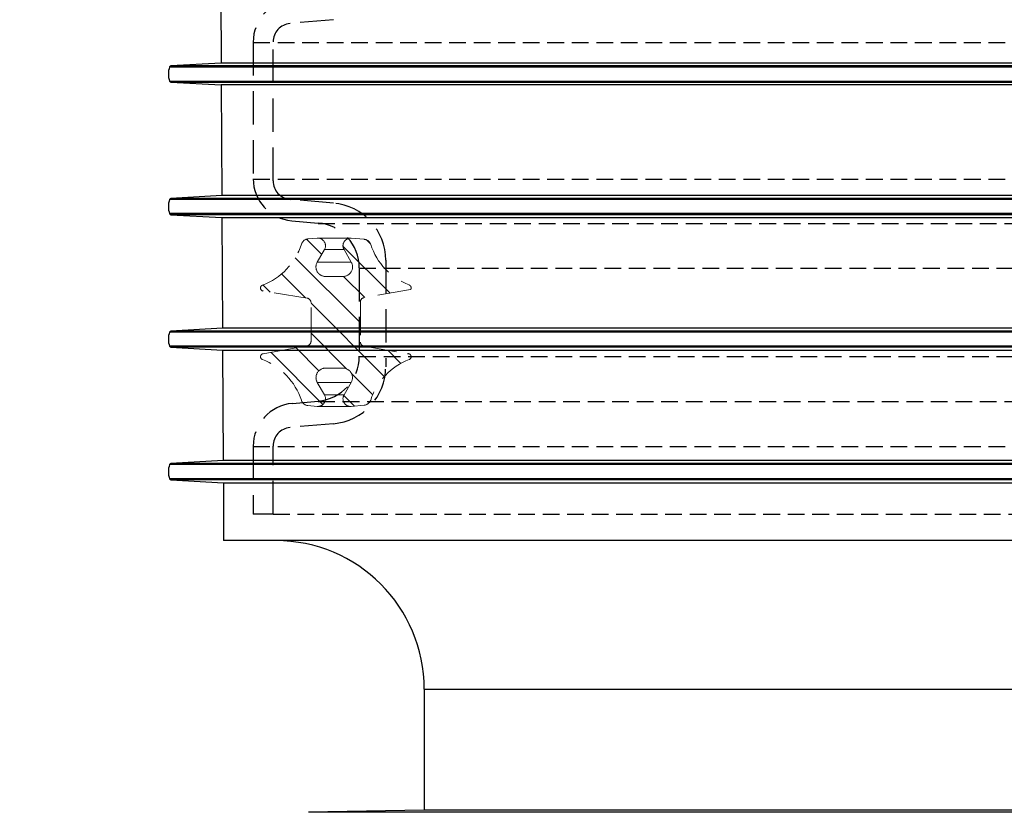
# Model space of a CAD drawing. Header units: millimetres. Extents: x 5659 to 8684, y 1431 to 2118.
# Tile 41 of 53: x 7607 to 7629, y 1601 to 1619. Entities that reach past the tile are written whole.
import ezdxf

# ---------------------------------------------------------------- set-up
doc = ezdxf.new("R2010")
doc.units = ezdxf.units.MM
doc.linetypes.add('HIDDEN1', pattern=[1.1, 0.75, -0.35])
doc.layers.get('Defpoints').update_dxf_attribs({"color": 1, "lineweight": 13})
doc.layers.add('cienka', color=7, linetype='Continuous')
doc.styles.add('GOST', font='ISO.shx', dxfattribs={"oblique": 15})
doc.styles.get("Standard").update_dxf_attribs({"font": 'arial.ttf'})
doc.dimstyles.get("Standard").update_dxf_attribs({"dimtxt": 0.18, "dimasz": 0.18, "dimexe": 0.18, "dimexo": 0.0625, "dimgap": 0.09, "dimtad": 0, "dimtih": 1, "dimtoh": 1, "dimdec": 4, "dimzin": 0, "dimdsep": 46, "dimtxsty": 'Standard', "dimcen": 0.09, "dimadec": 0, "dimazin": 0, "dimtfac": 1, "dimtdec": 4, "dimtofl": 0, "dimtmove": 0, "dimatfit": 3, "dimfxl": 0, "dimtolj": 1, "dimtzin": 0, "dimarcsym": 0})

# ---------------------------------------------------------------- blocks, each defined once
blk = doc.blocks.new('_Oblique')
at = {"color": 0, "linetype": 'ByBlock', "lineweight": -2}
blk.add_line((-0.5, -0.5), (0.5, 0.5), dxfattribs=at)
blk = doc.blocks.new('*D7')
at = {"color": 1, "linetype": 'Continuous', "lineweight": -2, "transparency": 16777216}
for p, q in [((7613.563237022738, 1707.790340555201), (7591.023082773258, 1707.790340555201)), ((7593.523082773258, 1608.06009436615), (7593.523082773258, 1707.790340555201)), ((7596.084164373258, 1608.06009436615), (7591.023082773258, 1608.06009436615))]:
    blk.add_line(p, q, dxfattribs=at)
at = {"layer": 'Defpoints', "color": 0, "linetype": 'Continuous', "transparency": 16777216}
for p in [(7593.523082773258, 1707.790340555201), (7613.563237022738, 1707.790340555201), (7596.084164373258, 1608.06009436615)]:
    blk.add_point(p, dxfattribs=at)
at = {"color": 1, "linetype": 'Continuous', "lineweight": -2, "transparency": 16777216, "xscale": 3, "yscale": 3, "zscale": 3}
for p, rotation in [((7593.523082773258, 1707.790340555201), 90), ((7593.523082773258, 1608.06009436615), 270)]:
    blk.add_blockref('_Oblique', p, dxfattribs=dict(at, rotation=rotation))
at = {"color": 1, "linetype": 'Continuous', "transparency": 16777216, "insert": (7590.523082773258, 1657.925217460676), "char_height": 3, "attachment_point": 5, "rotation": 90, "style": 'GOST'}
blk.add_mtext('\\A1;H3', dxfattribs=at)

msp = doc.modelspace()

# ---------------------------------------------------------------- hatches: boundary and pattern name
at = {"layer": 'cienka', "linetype": 'HIDDEN1', "lineweight": 0, "true_color": 0x000000}
h = msp.add_hatch(dxfattribs=at)
h.set_pattern_fill('ANSI31', color=18, scale=0.14864380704, angle=90, style=0)
h.set_pattern_definition([(135, (7671.310599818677, 1605.489045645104), (-0.3337148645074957, -0.3337148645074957), [])])
edge = h.paths.add_edge_path(flags=0)
edge.add_arc((7613.609628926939, 1613.607946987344), 0.2140470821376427, 150.0000000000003, 269.99999999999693, ccw=False)
edge.add_line((7613.424258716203, 1613.714970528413), (7613.586440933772, 1613.995878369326))
edge.add_arc((7613.437734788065, 1614.081733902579), 0.1717110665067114, 330.000000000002, 454.9999999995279)
edge.add_line((7613.422769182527, 1614.252791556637), (7613.215952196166, 1614.234697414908))
edge.add_arc((7613.230917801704, 1614.06363976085), 0.1717110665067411, 94.99999999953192, 162.1457774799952)
edge.add_arc((7611.678224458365, 1614.56377642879), 1.459544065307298, 290.7510565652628, 342.1457774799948, ccw=False)
edge.add_arc((7612.219688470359, 1613.134686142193), 0.06868442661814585, 110.7510565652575, 260.8443641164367)
edge.add_line((7612.208759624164, 1613.066876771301), (7613.194972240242, 1612.907928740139))
edge.add_arc((7613.177942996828, 1612.80226870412), 0.1070235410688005, 360, 440.84436411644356, ccw=False)
edge.add_line((7613.284966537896, 1612.80226870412), (7613.284966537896, 1611.945049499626))
edge.add_arc((7613.171889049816, 1611.945049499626), 0.1130774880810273, 279.9999999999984, 360, ccw=False)
edge.add_line((7613.191524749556, 1611.833689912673), (7612.207761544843, 1611.660225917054))
edge.add_arc((7612.219688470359, 1611.592584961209), 0.06868442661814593, 99.99999999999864, 249.2987945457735)
edge.add_arc((7611.679468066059, 1610.163024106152), 1.4595440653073, 377.99318806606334, 429.2987945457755, ccw=False)
edge.add_arc((7613.230943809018, 1610.666925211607), 0.1717110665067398, 197.993188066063, 264.9999999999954)
edge.add_line((7613.215978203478, 1610.495867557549), (7613.422769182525, 1610.477775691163))
edge.add_arc((7613.437734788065, 1610.648833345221), 0.1717110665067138, 264.9999999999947, 390.0000000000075)
edge.add_line((7613.586440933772, 1610.734688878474), (7613.424769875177, 1611.014711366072))
edge.add_arc((7613.61065255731, 1611.122030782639), 0.2146388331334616, 89.9999999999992, 210.0000000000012, ccw=False)
edge.add_line((7613.61065255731, 1611.336669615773), (7614.000658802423, 1611.336669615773))
edge.add_arc((7614.000658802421, 1611.122030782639), 0.2146388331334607, 329.9999999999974, 450, ccw=False)
edge.add_line((7614.186541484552, 1611.014711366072), (7614.024870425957, 1610.734688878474))
edge.add_arc((7614.173576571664, 1610.648833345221), 0.1717110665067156, 149.9999999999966, 274.9999999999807)
edge.add_line((7614.188542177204, 1610.477775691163), (7614.475471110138, 1610.502878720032))
edge.add_arc((7614.460505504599, 1610.67393637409), 0.17171106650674, 274.9999999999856, 341.8611698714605)
edge.add_arc((7616.010695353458, 1610.166093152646), 1.459544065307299, 111.0242995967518, 161.8611698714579, ccw=False)
edge.add_arc((7615.462422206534, 1611.592584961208), 0.06868442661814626, 291.0242995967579, 462.9624311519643)
edge.add_line((7615.447015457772, 1611.659519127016), (7614.467441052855, 1611.832244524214))
edge.add_arc((7614.482928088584, 1611.920075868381), 0.08918628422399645, 179.9999999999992, 260.0000000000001, ccw=False)
edge.add_line((7614.393741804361, 1611.920075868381), (7614.393741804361, 1612.827242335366))
edge.add_arc((7614.482928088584, 1612.827242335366), 0.08918628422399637, 100.00000000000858, 179.9999999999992, ccw=False)
edge.add_line((7614.467441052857, 1612.915073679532), (7615.520096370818, 1613.100685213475))
edge.add_arc((7615.462422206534, 1613.13798455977), 0.06868442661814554, 327.1082254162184, 428.9768942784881)
edge.add_arc((7616.010665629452, 1614.56448779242), 1.459544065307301, 198.1392523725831, 248.9768942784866, ccw=False)
edge.add_arc((7614.460479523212, 1614.056633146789), 0.1717110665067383, 378.139252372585, 445.0000000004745)
edge.add_line((7614.47544512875, 1614.227690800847), (7614.188542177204, 1614.252791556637))
edge.add_arc((7614.173576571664, 1614.081733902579), 0.1717110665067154, 445.0000000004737, 570.0000000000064)
edge.add_line((7614.024870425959, 1613.995878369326), (7614.187052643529, 1613.714970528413))
edge.add_arc((7614.00168243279, 1613.607946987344), 0.2140470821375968, 270, 390.0000000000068, ccw=False)
edge.add_line((7614.00168243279, 1613.393899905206), (7613.609628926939, 1613.393899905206))

# ---------------------------------------------------------------- linework, layer by layer
at = {"color": 18, "linetype": 'Continuous', "true_color": 0x000000}
for p, q in [((7611.254848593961, 1620.666141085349), (7611.267850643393, 1618.182120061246)), ((7610.110352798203, 1618.094391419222), (7640.307113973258, 1618.094391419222)), ((7611.267850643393, 1618.182120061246), (7610.142000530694, 1618.118181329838)), ((7640.307113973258, 1618.118181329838), (7610.142000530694, 1618.118181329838)), ((7640.307113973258, 1618.182120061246), (7611.267850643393, 1618.182120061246)), ((7610.110352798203, 1617.77834365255), (7640.30711397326, 1617.77834365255)), ((7610.142000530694, 1617.754554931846), (7640.307112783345, 1617.754554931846)), ((7610.142000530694, 1617.754554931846), (7611.27044024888, 1617.690473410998)), ((7640.307112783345, 1617.690473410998), (7611.27044024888, 1617.690473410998)), ((7611.27044024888, 1617.690473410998), (7611.283424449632, 1615.208220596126)), ((7640.307112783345, 1615.119617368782), (7610.110352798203, 1615.119617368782)), ((7611.283424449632, 1615.208220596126), (7610.142000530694, 1615.143406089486)), ((7640.307112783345, 1615.143406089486), (7610.142000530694, 1615.143406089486)), ((7640.307112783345, 1615.208220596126), (7611.283424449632, 1615.208220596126)), ((7640.307112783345, 1614.80355175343), (7610.110352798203, 1614.80355175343)), ((7640.307112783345, 1614.779761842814), (7610.142000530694, 1614.779761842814)), ((7610.142000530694, 1614.779761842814), (7611.286014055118, 1614.714805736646)), ((7611.286014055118, 1614.714805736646), (7640.307112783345, 1614.714805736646)), ((7611.286014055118, 1614.714805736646), (7611.29899825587, 1612.234321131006)), ((7611.29899825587, 1612.234321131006), (7610.142000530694, 1612.168632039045)), ((7640.307112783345, 1612.234321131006), (7611.29899825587, 1612.234321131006)), ((7640.307112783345, 1612.144843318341), (7610.110352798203, 1612.144843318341)), ((7640.307112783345, 1612.168632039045), (7610.142000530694, 1612.168632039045)), ((7640.307112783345, 1611.828776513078), (7610.110352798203, 1611.828776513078)), ((7640.307112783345, 1611.804987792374), (7610.142000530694, 1611.804987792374)), ((7610.142000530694, 1611.804987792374), (7611.301587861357, 1611.739138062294)), ((7611.301587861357, 1611.739138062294), (7640.307112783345, 1611.739138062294)), ((7611.301587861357, 1611.739138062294), (7611.314571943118, 1609.260421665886)), ((7640.307112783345, 1609.17005022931), (7610.110352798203, 1609.17005022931)), ((7611.314571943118, 1609.260421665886), (7610.142000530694, 1609.193840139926)), ((7640.307112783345, 1609.193840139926), (7610.142000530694, 1609.193840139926)), ((7640.307112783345, 1609.260421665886), (7611.314571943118, 1609.260421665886)), ((7640.307112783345, 1608.854002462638), (7610.110352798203, 1608.854002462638)), ((7640.307112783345, 1608.830212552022), (7610.142000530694, 1608.830212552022)), ((7610.142000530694, 1608.830212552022), (7611.317179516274, 1608.763470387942)), ((7611.317179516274, 1608.763470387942), (7640.307112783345, 1608.763470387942)), ((7611.317179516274, 1608.763470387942), (7611.323966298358, 1607.465147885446)), ((7640.307113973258, 1607.465141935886), (7611.323966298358, 1607.465147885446)), ((7615.824669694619, 1604.13339071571), (7615.824669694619, 1601.413600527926)), ((7615.824669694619, 1604.13339071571), (7640.307112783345, 1604.13339071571)), ((7615.824669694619, 1601.413600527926), (7613.22775624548, 1601.368272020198)), ((7640.307112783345, 1601.413600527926), (7615.824669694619, 1601.413600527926)), ((7640.307112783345, 1601.368272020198), (7613.22775624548, 1601.368272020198))]:
    msp.add_line(p, q, dxfattribs=at)
for centre, radius, start, end in [((7610.559313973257, 1617.936367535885), 0.4759648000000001, 160.608630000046, 199.391369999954), ((7610.144021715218, 1618.08254465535), 0.03569736, 93.2500000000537, 160.608630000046), ((7610.144021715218, 1617.790190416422), 0.03569736, 199.391369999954, 266.7499999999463), ((7610.559313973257, 1614.961587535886), 0.4759648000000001, 160.608630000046, 199.391369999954), ((7610.144021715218, 1615.107764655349), 0.03569736, 93.2500000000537, 160.608630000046), ((7610.144021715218, 1614.815410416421), 0.03569736, 199.391369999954, 266.7499999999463), ((7610.559313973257, 1611.986807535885), 0.4759648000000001, 160.608630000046, 199.391369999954), ((7610.144021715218, 1612.13298465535), 0.03569736, 93.2500000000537, 160.608630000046), ((7610.144021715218, 1611.840630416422), 0.03569736, 199.391369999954, 266.7499999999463), ((7610.559313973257, 1609.012027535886), 0.4759648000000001, 160.608630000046, 199.391369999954), ((7610.144021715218, 1609.158204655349), 0.03569736, 93.2500000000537, 160.608630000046), ((7610.144021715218, 1608.865850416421), 0.03569736, 199.391369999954, 266.7499999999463), ((7612.492920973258, 1604.133388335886), 3.331753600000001, 0, 90)]:
    msp.add_arc(centre, radius, start, end, dxfattribs=at)
at = {"layer": 'cienka', "color": 18, "linetype": 'HIDDEN1', "true_color": 0x000000}
for p, q in [((7613.788887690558, 1619.155803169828), (7612.813596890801, 1619.070476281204)), ((7611.987208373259, 1618.651992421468), (7611.987208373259, 1615.586099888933)), ((7612.433425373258, 1615.53869128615), (7612.433425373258, 1618.655591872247)), ((7613.788887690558, 1615.03847998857), (7612.813596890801, 1615.123806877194)), ((7612.850740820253, 1614.643719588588), (7613.443758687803, 1614.591837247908)), ((7614.367032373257, 1613.58426082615), (7614.367032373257, 1611.603057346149)), ((7614.961988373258, 1613.758265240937), (7614.961988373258, 1611.368888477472)), ((7612.867033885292, 1610.545024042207), (7613.443758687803, 1610.595480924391)), ((7613.788887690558, 1610.088673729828), (7612.813596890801, 1610.003346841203)), ((7611.987208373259, 1609.584862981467), (7611.987208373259, 1608.06009436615)), ((7612.433425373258, 1608.06009436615), (7612.433425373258, 1609.588462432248)), ((7612.433425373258, 1608.06009436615), (7611.987208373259, 1608.06009436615))]:
    msp.add_line(p, q, dxfattribs=at)
at = {"layer": 'cienka', "color": 18, "linetype": 'HIDDEN1', "ltscale": 0.5, "true_color": 0x000000}
for p, q in [((7611.987208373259, 1618.643814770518), (7640.307113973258, 1618.643814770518)), ((7611.987208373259, 1615.577922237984), (7640.307113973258, 1615.577922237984)), ((7613.443758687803, 1614.583659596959), (7640.307113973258, 1614.583659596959)), ((7614.367032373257, 1613.5760831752), (7640.307113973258, 1613.5760831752)), ((7614.367032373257, 1611.5948796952), (7640.307113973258, 1611.5948796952)), ((7613.443758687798, 1610.587303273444), (7640.307113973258, 1610.587303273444)), ((7611.987208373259, 1609.576685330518), (7640.307113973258, 1609.576685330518)), ((7612.433425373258, 1608.06009436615), (7640.307113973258, 1608.06009436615))]:
    msp.add_line(p, q, dxfattribs=at)
at = {"layer": 'cienka', "color": 18, "linetype": 'HIDDEN1', "lineweight": 15, "true_color": 0x000000}
for p, q in [((7613.215952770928, 1614.234697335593), (7613.422768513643, 1614.252791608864)), ((7613.452700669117, 1614.252791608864), (7614.158610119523, 1614.252791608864)), ((7614.188542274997, 1614.252791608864), (7614.475445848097, 1614.227690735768)), ((7613.586440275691, 1613.995878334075), (7613.424258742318, 1613.714970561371)), ((7613.586440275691, 1613.995878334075), (7614.024870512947, 1613.995878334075)), ((7614.187052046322, 1613.714970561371), (7614.024870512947, 1613.995878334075)), ((7613.424258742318, 1613.714970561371), (7614.187052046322, 1613.714970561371)), ((7613.609628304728, 1613.393899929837), (7614.001682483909, 1613.393899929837)), ((7613.194972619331, 1612.907928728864), (7612.208760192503, 1613.066876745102)), ((7615.520096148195, 1613.100685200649), (7614.467441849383, 1612.915073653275)), ((7613.284965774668, 1611.945049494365), (7613.284965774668, 1612.802268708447)), ((7614.393741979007, 1612.827242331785), (7614.393741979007, 1611.920075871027)), ((7612.207760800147, 1611.660225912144), (7613.191524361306, 1611.833689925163)), ((7614.467441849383, 1611.832244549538), (7615.447014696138, 1611.659519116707)), ((7614.000658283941, 1611.336669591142), (7613.610652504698, 1611.336669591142)), ((7613.424769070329, 1611.014711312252), (7613.586440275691, 1610.734688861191)), ((7613.424769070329, 1611.014711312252), (7614.186541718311, 1611.014711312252)), ((7614.024870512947, 1610.734688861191), (7614.186541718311, 1611.014711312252)), ((7613.586440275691, 1610.734688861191), (7614.024870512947, 1610.734688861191)), ((7613.422768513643, 1610.47777569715), (7613.21597757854, 1610.495867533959)), ((7613.422768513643, 1610.47777569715), (7614.188542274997, 1610.47777569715)), ((7614.475470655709, 1610.502878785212), (7614.188542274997, 1610.47777569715))]:
    msp.add_line(p, q, dxfattribs=at)
at = {"layer": 'cienka', "color": 18, "linetype": 'HIDDEN1', "true_color": 0x000000}
for centre, radius, start, end in [((7612.951037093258, 1618.651992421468), 0.9638287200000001, 94.99999999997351, 180), ((7612.849894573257, 1618.655591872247), 0.4164692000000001, 94.99999999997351, 180), ((7612.933188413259, 1615.586099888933), 0.9459800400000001, 180, 265.0000000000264), ((7612.849894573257, 1615.53869128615), 0.4164692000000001, 180, 265.0000000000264), ((7613.676883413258, 1613.758265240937), 1.28510496, 0, 85.0000000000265), ((7613.355607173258, 1613.58426082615), 1.0114252, 0, 85.0000000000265), ((7613.355607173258, 1611.603057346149), 1.0114252, 274.9999999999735, 0), ((7613.676883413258, 1611.368888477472), 1.28510496, 274.9999999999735, 0), ((7612.951037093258, 1609.584862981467), 0.9638287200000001, 94.99999999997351, 180), ((7612.849894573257, 1609.588462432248), 0.4164692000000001, 94.99999999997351, 180)]:
    msp.add_arc(centre, radius, start, end, dxfattribs=at)
at = {"layer": 'cienka', "color": 18, "linetype": 'HIDDEN1', "lineweight": 15, "true_color": 0x000000}
for centre, radius, start, end in [((7613.230917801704, 1614.06363976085), 0.1717110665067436, 94.99999999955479, 162.1457774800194), ((7613.437734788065, 1614.081733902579), 0.1717110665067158, 329.9999999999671, 94.99999999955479), ((7614.173576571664, 1614.081733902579), 0.1717110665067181, 85.0000000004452, 210.0000000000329), ((7614.460479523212, 1614.056633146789), 0.1717110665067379, 18.13925237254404, 85.0000000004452), ((7611.678224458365, 1614.56377642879), 1.459544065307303, 290.7510565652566, 342.1457774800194), ((7616.010665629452, 1614.56448779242), 1.459544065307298, 198.139252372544, 248.9768942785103), ((7613.609628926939, 1613.607946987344), 0.2140470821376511, 149.9999999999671, 270), ((7614.00168243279, 1613.607946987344), 0.2140470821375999, 270, 30.00000000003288), ((7612.219688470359, 1613.134686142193), 0.06868442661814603, 110.7510565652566, 260.8443641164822), ((7615.462422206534, 1613.13798455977), 0.0686844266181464, 327.10822541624, 68.97689427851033), ((7613.177942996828, 1612.80226870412), 0.1070235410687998, 0, 80.84436411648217), ((7614.482928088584, 1612.827242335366), 0.0891862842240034, 99.99999999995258, 180), ((7613.171889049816, 1611.945049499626), 0.1130774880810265, 279.9999999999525, 0), ((7614.482928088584, 1611.920075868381), 0.08918628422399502, 180, 260.0000000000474), ((7612.219688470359, 1611.592584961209), 0.06868442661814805, 99.99999999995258, 249.2987945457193), ((7615.462422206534, 1611.592584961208), 0.06868442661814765, 291.0242995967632, 102.9624311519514), ((7611.679468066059, 1610.163024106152), 1.459544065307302, 17.99318806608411, 69.29879454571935), ((7616.010695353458, 1610.166093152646), 1.459544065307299, 111.0242995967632, 161.8611698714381), ((7613.61065255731, 1611.122030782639), 0.2146388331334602, 90, 210.0000000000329), ((7614.000658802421, 1611.122030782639), 0.2146388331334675, 329.9999999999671, 90), ((7613.437734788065, 1610.648833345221), 0.1717110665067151, 265.0000000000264, 30.00000000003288), ((7614.173576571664, 1610.648833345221), 0.1717110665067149, 149.9999999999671, 274.9999999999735), ((7613.230943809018, 1610.666925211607), 0.1717110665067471, 197.9931880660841, 265.0000000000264), ((7614.460505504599, 1610.67393637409), 0.1717110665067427, 274.9999999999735, 341.8611698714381)]:
    msp.add_arc(centre, radius, start, end, dxfattribs=at)

# ---------------------------------------------------------------- dimensions: what is measured, and where the dimension line sits
at = {"color": 18, "linetype": 'Continuous', "true_color": 0x000000}
dim = msp.add_linear_dim(base=(7593.523082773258, 1707.790340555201), p1=(7596.084164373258, 1608.06009436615), p2=(7613.563237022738, 1707.790340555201), angle=90, text='H3', dimstyle='Standard', override={"dimtxt": 3, "dimasz": 3, "dimexe": 2.5, "dimexo": 0, "dimtih": 0, "dimtoh": 0, "dimdec": 2, "dimzin": 8, "dimtxsty": 'GOST', "dimblk1": 'OBLIQUE', "dimblk2": 'OBLIQUE', "dimsah": 1, "dimclrd": 1, "dimclre": 1, "dimclrt": 1, "dimtfac": 0.6667, "dimtdec": 2, "dimtofl": 1, "dimtvp": 1, "dimtzin": 8}, dxfattribs=at)
dim.commit()
dim.dimension.update_dxf_attribs({"geometry": '*D7', "text_midpoint": (7590.523082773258, 1657.925217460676)})

doc.saveas('drawing.dxf')
